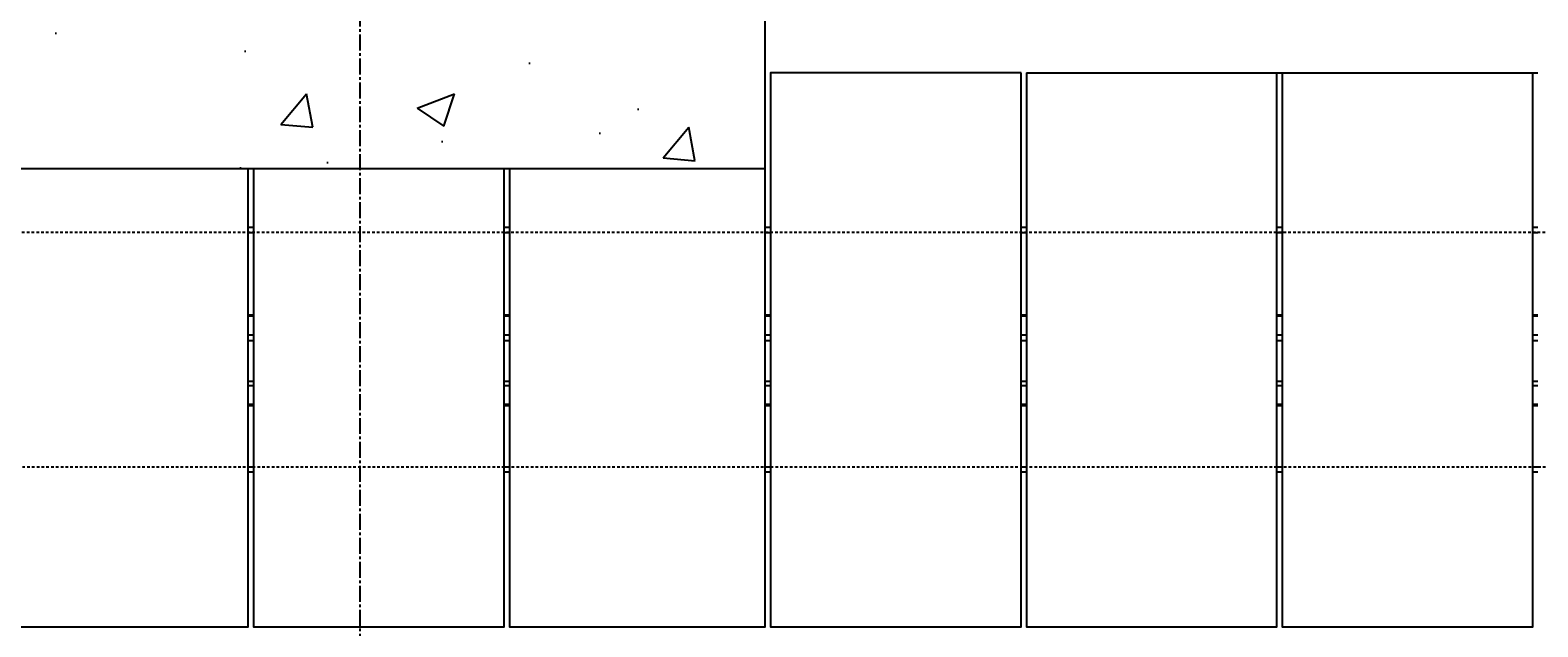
# Model space of a CAD drawing. Header units: inches. Extents: x -169 to 2787, y 589 to 946.
# Tile 30 of 45: x 1992 to 2063, y 782 to 810. Entities that reach past the tile are written whole.
import ezdxf

# ---------------------------------------------------------------- set-up
doc = ezdxf.new("R2010")
doc.units = ezdxf.units.IN
doc.header["$MEASUREMENT"] = 0
doc.linetypes.add('CENTER2', pattern=[1.125, 0.75, -0.125, 0.125, -0.125])
doc.linetypes.add('HIDDEN2', pattern=[0.1875, 0.125, -0.0625])
for name, color, linetype in [('A-FLOR-HDLN', 10, 'HIDDEN2'), ('A-WALL-PATT', 8, 'Continuous'), ('S-ANNO-DIMS', 1, 'Continuous'), ('S-COLS', 53, 'Continuous'), ('S-DOOR-TRNCH', 2, 'Continuous'), ('S-GRID', 1, 'CENTER2')]:
    doc.layers.add(name, color=color, linetype=linetype)
doc.styles.add('Annotative', font='romans.shx', dxfattribs={"width": 0.8, "height": 0.125})
doc.dimstyles.new('Annotative', dxfattribs={"dimscale": 0, "dimtxt": 0.125, "dimasz": 0.125, "dimexe": 0.18, "dimexo": 0.0625, "dimgap": 0.09, "dimtad": 1, "dimdec": 3, "dimzin": 3, "dimdsep": 46, "dimlunit": 4, "dimtxsty": 'Annotative', "dimcen": 0.09, "dimclrt": 2, "dimazin": 2, "dimtfac": 1, "dimtdec": 3, "dimtmove": 0, "dimatfit": 0, "dimfxl": 1, "dimtfill": 1, "dimfrac": 2, "dimtolj": 1, "dimtzin": 0, "dimarcsym": 0})

# ---------------------------------------------------------------- blocks, each defined once
blk = doc.blocks.new('TRENCH COVER PLATES_A1_MIDDLE')
at = {"lineweight": -3}
for p, q in [((312.017, 5.751), (312.25, 5.751)), ((324, 5.751), (324.25, 5.751)), ((336, 5.751), (336.25, 5.751)), ((348, 5.751), (348.25, 5.751)), ((360.25, 5.751), (360.5, 5.751)), ((372.25, 5.751), (372.5, 5.751)), ((312.25, 5.5), (312.017, 5.5)), ((324.25, 5.5), (324, 5.5)), ((336.25, 5.5), (336, 5.5)), ((348.25, 5.5), (348, 5.5)), ((360.5, 5.5), (360.25, 5.5)), ((372.5, 5.5), (372.25, 5.5)), ((312.25, 2.625), (312.017, 2.625)), ((312.017, 2.578), (312.25, 2.578)), ((324.25, 2.625), (324, 2.625)), ((324, 2.578), (324.25, 2.578)), ((336.25, 2.625), (336, 2.625)), ((336, 2.578), (336.25, 2.578)), ((348.25, 2.625), (348, 2.625)), ((348, 2.578), (348.25, 2.578)), ((360.5, 2.625), (360.25, 2.625)), ((360.25, 2.578), (360.5, 2.578)), ((372.5, 2.625), (372.25, 2.625)), ((372.25, 2.578), (372.5, 2.578)), ((312.25, 1.688), (312.017, 1.688)), ((312.017, 1.495), (312.25, 1.495)), ((324.25, 1.688), (324, 1.688)), ((324, 1.495), (324.25, 1.495)), ((336.25, 1.688), (336, 1.688)), ((336, 1.495), (336.25, 1.495)), ((348.25, 1.688), (348, 1.688)), ((348, 1.495), (348.25, 1.495)), ((360.5, 1.688), (360.25, 1.688)), ((360.25, 1.495), (360.5, 1.495)), ((372.5, 1.688), (372.25, 1.688)), ((372.25, 1.495), (372.5, 1.495)), ((312.017, -0.409), (312.25, -0.409)), ((312.017, -0.687), (312.25, -0.687)), ((324, -0.409), (324.25, -0.409)), ((324, -0.687), (324.25, -0.687)), ((336, -0.409), (336.25, -0.409)), ((336, -0.687), (336.25, -0.687)), ((348, -0.409), (348.25, -0.409)), ((348, -0.687), (348.25, -0.687)), ((360.25, -0.409), (360.5, -0.409)), ((360.25, -0.687), (360.5, -0.687)), ((372.25, -0.409), (372.5, -0.409)), ((372.25, -0.687), (372.5, -0.687)), ((312.017, -1.578), (312.25, -1.578)), ((312.017, -1.625), (312.25, -1.625)), ((324, -1.578), (324.25, -1.578)), ((324, -1.625), (324.25, -1.625)), ((336, -1.578), (336.25, -1.578)), ((336, -1.625), (336.25, -1.625)), ((348, -1.578), (348.25, -1.578)), ((348, -1.625), (348.25, -1.625)), ((360.25, -1.578), (360.5, -1.578)), ((360.25, -1.625), (360.5, -1.625)), ((372.25, -1.578), (372.5, -1.578)), ((372.25, -1.625), (372.5, -1.625)), ((312.25, -5.5), (312.017, -5.5)), ((324.25, -5.5), (324, -5.5)), ((336.25, -5.5), (336, -5.5)), ((348.25, -5.5), (348, -5.5)), ((360.5, -5.5), (360.25, -5.5)), ((372.5, -5.5), (372.25, -5.5)), ((312.25, -5.75), (312.017, -5.75)), ((324.25, -5.75), (324, -5.75)), ((336.25, -5.75), (336, -5.75)), ((348.25, -5.75), (348, -5.75)), ((360.5, -5.75), (360.25, -5.75)), ((372.5, -5.75), (372.25, -5.75))]:
    blk.add_line(p, q, dxfattribs=at)
for points in [[(324, -12.993), (324, 13.007), (312.25, 13.007), (312.25, -12.993)], [(336, -12.993), (336, 13.007), (324.25, 13.007), (324.25, -12.993)], [(336, -12.993), (324.25, -12.993), (324, -12.993), (312.25, -12.993), (312.017, -12.993)]]:
    blk.add_lwpolyline(points, dxfattribs=at)
for points in [[(336.25, -12.993), (348, -12.993), (348, 13.007), (336.25, 13.007)], [(348.25, -8.493), (360.25, -8.493), (360.25, 13.007), (348.25, 13.007)], [(360.5, -8.493), (372.25, -8.493), (372.25, 13.007), (360.5, 13.007)], [(372.5, -8.493), (384.25, -8.493), (384.25, 13.007), (372.5, 13.007)]]:
    blk.add_lwpolyline(points, close=True, dxfattribs=at)
blk = doc.blocks.new('*D41')
at = {"layer": 'Defpoints', "color": 0, "transparency": 16777216}
for p in [(2026.533, 781.699), (2374.533, 781.699), (2374.533, 701.545)]:
    blk.add_point(p, dxfattribs=at)
at = {"layer": 'S-ANNO-DIMS', "color": 0, "lineweight": -2, "transparency": 16777216}
blk.add_line((2032.533, 701.545), (2368.533, 701.545), dxfattribs=at)
at = {"layer": 'S-ANNO-DIMS', "color": 0, "transparency": 16777216}
for points in [[(2032.533, 702.545), (2032.533, 700.545), (2026.533, 701.545)], [(2368.533, 702.545), (2368.533, 700.545), (2374.533, 701.545)]]:
    blk.add_solid(points, dxfattribs=at)
at = {"layer": 'S-ANNO-DIMS', "color": 2, "lineweight": -3, "transparency": 16777216, "insert": (2200.533, 709.436), "char_height": 6, "width": 221.19377, "attachment_point": 5, "style": 'Annotative'}
blk.add_mtext('\\A1;29 TRENCH COVER PLATES @ 12" OC = 29\'-0"', dxfattribs=at)

msp = doc.modelspace()

# ---------------------------------------------------------------- hatches: boundary and pattern name
at = {"layer": 'A-WALL-PATT', "lineweight": -3}
h = msp.add_hatch(dxfattribs=at)
h.set_pattern_fill('AR-CONC', color=8, scale=2.5, style=0)
h.set_pattern_definition([(50, (0, 0), (17.9315, -1.5688), [1.875, -20.625]), (355, (0, 0), (-3.46878, 18.8048), [1.5, -16.5]), (100.4514, (1.494, -0.13), (14.46272, 17.236), [1.5935, -17.52855]), (46.1842, (0, 5), (26.68103, -4.13798), [2.8125, -30.9375]), (96.6356, (2.223, 4.655), (23.36655, 24.35297), [2.39026, -26.29284]), (351.1842, (0, 5), (23.36655, 24.35297), [2.25, -24.75]), (21, (2.5, 3.75), (14.92268, -10.06547), [1.875, -20.625]), (326, (2.5, 3.75), (6.08288, 18.12875), [1.5, -16.5]), (71.4514, (3.744, 2.911), (21.00556, 8.06328), [1.5935, -17.52855]), (37.5, (0, 0), (0.303996, 8.322346), [0, -16.3, 0, -16.75, 0, -16.5625]), (7.5, (0, 0), (6.57674, 9.860293), [0, -9.55, 0, -15.925, 0, -6.3125]), (327.5, (-5.575, 0), (13.34556, -0.563872), [0, -6.25, 0, -19.5, 0, -25.875]), (317.5, (-8.075, 0), (14.579654, 2.502625), [0, -8.125, 0, -12.95, 0, -18.375])])
h.paths.add_polyline_path([(2050.5328, 849.2059), (2011.5328, 849.2059), (2009.5328, 853.2059), (2005.5328, 845.2059), (2003.5328, 849.2059), (1964.5328, 849.2059), (1964.5328, 833.2059), (2026.5328, 833.2059), (2050.5328, 833.2059)])
h.paths.add_polyline_path([(2026.5328, 819.2059), (1999.39, 819.2059), (1999.39, 830.2059), (2026.5328, 830.2059), (2026.5328, 833.2059), (1964.5328, 833.2059), (1964.5328, 800.2059), (1970.5328, 800.2059), (1970.5328, 803.2059), (2026.5328, 803.2059)])

# ---------------------------------------------------------------- linework, layer by layer
at = {"layer": 'A-FLOR-HDLN', "lineweight": -3}
for p, q in [((2374.515, 800.2059), (1628.5328, 800.2059)), ((1628.5328, 789.2059), (2374.515, 789.2059))]:
    msp.add_line(p, q, dxfattribs=at)
at = {"layer": 'S-COLS', "lineweight": -3}
msp.add_lwpolyline([(1964.5328, 849.2059), (1964.5328, 800.2059), (1970.5328, 800.2059), (1970.5328, 803.2059), (2026.5328, 803.2059), (2026.5328, 819.2059), (1999.39, 819.2059), (1999.39, 830.2059), (2026.5328, 830.2059), (2026.5328, 833.2059), (1964.5328, 833.2059), (2050.5328, 833.2059), (2050.5328, 849.2059)], dxfattribs=at)
at = {"layer": 'S-GRID', "lineweight": -3}
msp.add_line((2007.5328, 727.749), (2007.5328, 904.1514), dxfattribs=at)

# ---------------------------------------------------------------- block references
at = {"layer": 'S-DOOR-TRNCH', "lineweight": -3, "rotation": 180}
msp.add_blockref('TRENCH COVER PLATES_A1_MIDDLE', (2374.7828, 794.7059), dxfattribs=at)

# ---------------------------------------------------------------- dimensions: what is measured, and where the dimension line sits
at = {"layer": 'S-ANNO-DIMS', "lineweight": -3}
dim = msp.add_linear_dim(base=(2374.5328, 701.5448), p1=(2026.5328, 781.6991), p2=(2374.5328, 781.6991), text='29 TRENCH COVER PLATES @ 12" OC = <>', dimstyle='Annotative', override={"dimpost": '\\X', "dimse1": 1, "dimse2": 1, "dimtfill": 0}, dxfattribs=at)
dim.commit()
dim.dimension.update_dxf_attribs({"geometry": '*D41', "text_midpoint": (2200.5328, 709.4362)})

doc.saveas('drawing.dxf')
